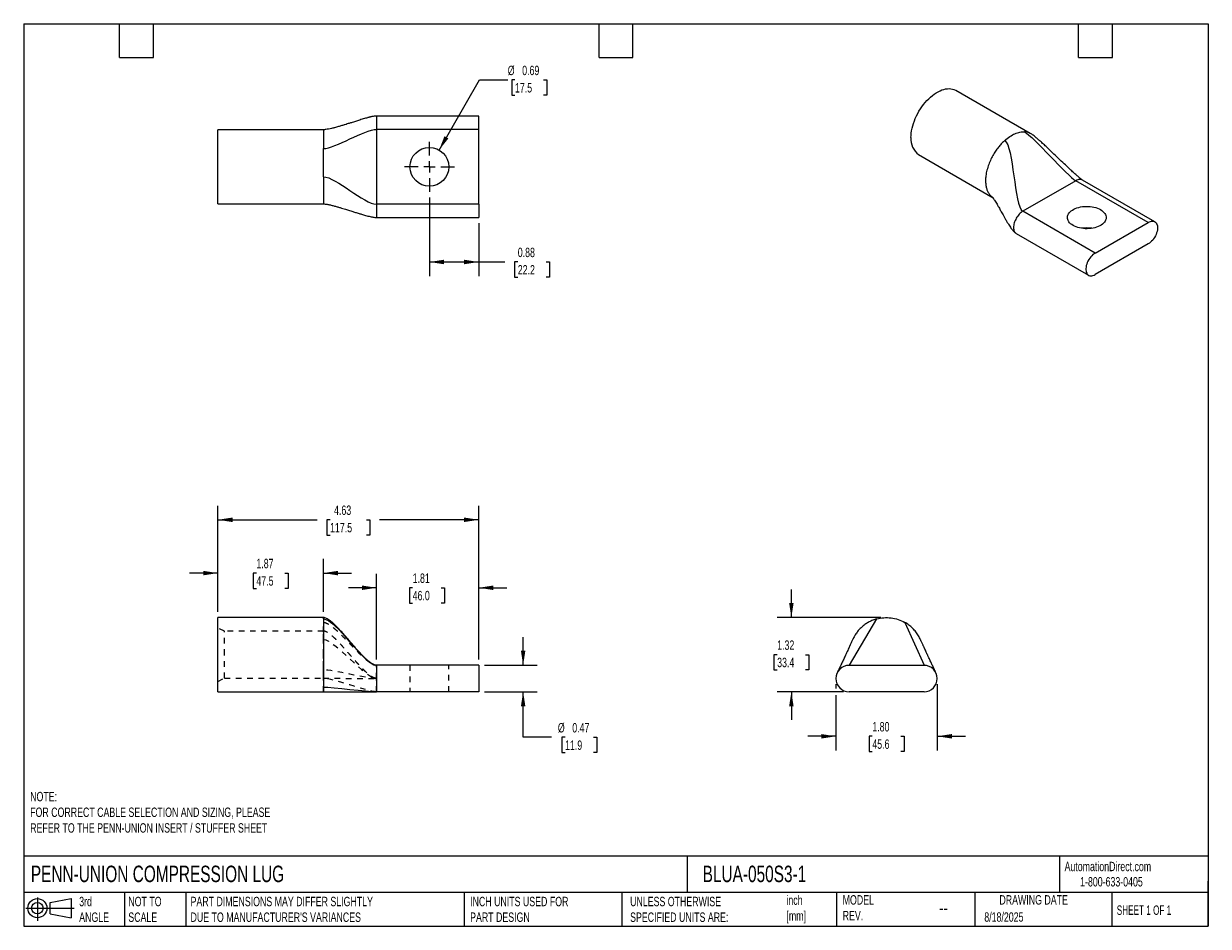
# Model space of a CAD drawing. Header units: inches. Extents: x 0.5 to 21.5, y 0.5 to 16.5.
import ezdxf

# ---------------------------------------------------------------- set-up
doc = ezdxf.new("R2010")
doc.units = ezdxf.units.IN
doc.header["$LTSCALE"] = 2
doc.header["$MEASUREMENT"] = 0
for name, pattern in [('SLD-Center', [0.75, 0.6, -0.05, 0.05, -0.05]), ('SLD-Dashed', [0.075, 0.05, -0.025]), ('SLD-Solid', [0])]:
    doc.linetypes.add(name, pattern=pattern)
for name, color, linetype in [('CENTER', 40, 'SLD-Center'), ('HIDDEN', 102, 'SLD-Dashed'), ('SLD-DEFPOINTS', 7, 'Continuous')]:
    doc.layers.add(name, color=color, linetype=linetype)
doc.layers.add('DIMENSIONS', color=140, linetype='SLD-Solid', lineweight=25)
doc.layers.add('TEXT', color=140, linetype='SLD-Solid', lineweight=25)
doc.styles.add('SLDTEXTSTYLE0', font='TXT', dxfattribs={"width": 0.7})
doc.styles.add('SLDTEXTSTYLE1', font='TXT', dxfattribs={"width": 0.65})
doc.dimstyles.new('SLDDIMSTYLE0', dxfattribs={"dimtxt": 0.169922, "dimasz": 0.26, "dimexe": 0, "dimexo": 0.0625, "dimgap": 0.04248, "dimtad": 0, "dimtih": 1, "dimtoh": 1, "dimrnd": 1e-09, "dimzin": 12, "dimdsep": 46, "dimtxsty": 'SLDTEXTSTYLE0', "dimsah": 1, "dimcen": 0.09, "dimadec": 0, "dimazin": 3, "dimtfac": 1, "dimtmove": 0, "dimatfit": 0, "dimfxl": 0, "dimfrac": 2, "dimtolj": 1, "dimtzin": 12, "dimarcsym": 0})
doc.dimstyles.new('SLDDIMSTYLE1', dxfattribs={"dimtxt": 0.169922, "dimasz": 0.26, "dimexe": 0, "dimexo": 0.0625, "dimgap": 0.04248, "dimtad": 0, "dimtih": 1, "dimtoh": 1, "dimrnd": 1e-09, "dimdsep": 46, "dimtxsty": 'SLDTEXTSTYLE0', "dimsah": 1, "dimcen": 0.09, "dimadec": 0, "dimazin": 2, "dimtfac": 1, "dimtmove": 0, "dimatfit": 0, "dimfxl": 0, "dimfrac": 2, "dimtolj": 1, "dimtzin": 12, "dimarcsym": 0})
doc.dimstyles.new('SLDDIMSTYLE2', dxfattribs={"dimtxt": 0.169922, "dimasz": 0.26, "dimexe": 0, "dimexo": 0.0625, "dimgap": 0.04248, "dimtad": 0, "dimtih": 1, "dimtoh": 1, "dimrnd": 1e-09, "dimzin": 12, "dimdsep": 46, "dimtxsty": 'SLDTEXTSTYLE0', "dimsah": 1, "dimcen": 0.09, "dimadec": 0, "dimazin": 3, "dimtfac": 1, "dimtofl": 0, "dimtmove": 0, "dimatfit": 3, "dimfxl": 0, "dimfrac": 2, "dimtolj": 1, "dimtzin": 12, "dimarcsym": 0})
doc.dimstyles.new('SLDDIMSTYLE3', dxfattribs={"dimtxt": 0.169922, "dimasz": 0.26, "dimexe": 0, "dimexo": 0.0625, "dimgap": 0.04248, "dimtad": 0, "dimtih": 1, "dimtoh": 1, "dimrnd": 1e-09, "dimzin": 4, "dimdsep": 46, "dimtxsty": 'SLDTEXTSTYLE0', "dimsah": 1, "dimcen": 0.09, "dimadec": 0, "dimazin": 1, "dimtfac": 1, "dimtmove": 0, "dimatfit": 0, "dimfxl": 0, "dimfrac": 2, "dimtolj": 1, "dimtzin": 12, "dimarcsym": 0})
doc.dimstyles.new('SLDDIMSTYLE4', dxfattribs={"dimtxt": 0.169922, "dimasz": 0.26, "dimexe": 0, "dimexo": 0.0625, "dimgap": 0.04248, "dimtad": 0, "dimtih": 1, "dimtoh": 1, "dimrnd": 1e-09, "dimdsep": 46, "dimtxsty": 'SLDTEXTSTYLE0', "dimsah": 1, "dimcen": 0.09, "dimadec": 0, "dimazin": 2, "dimtfac": 1, "dimtofl": 0, "dimtmove": 0, "dimatfit": 3, "dimfxl": 0, "dimfrac": 2, "dimtolj": 1, "dimtzin": 12, "dimarcsym": 0})
doc.dimstyles.new('SLDDIMSTYLE5', dxfattribs={"dimtxt": 0.169922, "dimasz": 0.26, "dimexe": 0, "dimexo": 0.0625, "dimgap": 0.04248, "dimtad": 0, "dimtih": 1, "dimtoh": 1, "dimrnd": 1e-09, "dimdsep": 46, "dimtxsty": 'SLDTEXTSTYLE0', "dimsah": 1, "dimcen": 0, "dimadec": 0, "dimazin": 2, "dimtfac": 1, "dimtofl": 0, "dimtmove": 0, "dimatfit": 3, "dimfxl": 0, "dimfrac": 2, "dimtolj": 1, "dimtzin": 12, "dimarcsym": 0})

# ---------------------------------------------------------------- blocks, each defined once
blk = doc.blocks.new('Block11')
at = {"color": 7, "linetype": 'SLD-Solid', "lineweight": 18}
for p, q in [((0, 0.227), (0.856, 0.227)), ((0.204, 0.418), (0.204, 0)), ((0.431, 0.328), (0.801, 0.396)), ((0.431, 0.126), (0.431, 0.328)), ((0.801, 0.396), (0.801, 0.058)), ((0.431, 0.126), (0.801, 0.058))]:
    blk.add_line(p, q, dxfattribs=at)
for radius in [0.169, 0.101]:
    blk.add_circle((0.204, 0.227), radius, dxfattribs=at)
blk = doc.blocks.new('Block12')
at = {"layer": 'SLD-DEFPOINTS'}
blk.add_blockref('Block11', (0, 0), dxfattribs=at)
blk = doc.blocks.new('_D')
at = {"layer": 'DIMENSIONS'}
for p, q in [((3.942, 6.073), (3.942, 7.011)), ((5.812, 6.073), (5.812, 7.011)), ((3.942, 6.761), (3.442, 6.761)), ((4.625, 6.761), (4.568, 6.761)), ((4.568, 6.761), (4.568, 6.491)), ((5.13, 6.761), (5.187, 6.761)), ((5.187, 6.761), (5.187, 6.491)), ((5.812, 6.761), (6.312, 6.761)), ((4.568, 6.491), (4.625, 6.491)), ((5.187, 6.491), (5.13, 6.491))]:
    blk.add_line(p, q, dxfattribs=at)
for points in [[(3.942, 6.761), (3.682, 6.801), (3.682, 6.721)], [(5.812, 6.761), (6.072, 6.721), (6.072, 6.801)]]:
    blk.add_solid(points, dxfattribs=at)
at = {"layer": 'DIMENSIONS', "char_height": 0.1667, "attachment_point": 1, "style": 'SLDTEXTSTYLE0'}
for s, insert in [('1.87', (4.625, 7.014)), ('47.5', (4.625, 6.706))]:
    blk.add_mtext(s, dxfattribs=dict(at, insert=insert))
blk = doc.blocks.new('_D_1')
at = {"layer": 'DIMENSIONS'}
for p, q in [((6.755, 5.227), (6.755, 6.751)), ((8.567, 5.227), (8.567, 6.751)), ((6.755, 6.501), (6.255, 6.501)), ((7.395, 6.501), (7.338, 6.501)), ((7.338, 6.501), (7.338, 6.231)), ((7.9, 6.501), (7.957, 6.501)), ((7.957, 6.501), (7.957, 6.231)), ((8.567, 6.501), (9.067, 6.501)), ((7.338, 6.231), (7.395, 6.231)), ((7.957, 6.231), (7.9, 6.231))]:
    blk.add_line(p, q, dxfattribs=at)
for points in [[(6.755, 6.501), (6.495, 6.541), (6.495, 6.461)], [(8.567, 6.501), (8.827, 6.461), (8.827, 6.541)]]:
    blk.add_solid(points, dxfattribs=at)
at = {"layer": 'DIMENSIONS', "char_height": 0.1667, "attachment_point": 1, "style": 'SLDTEXTSTYLE0'}
for s, insert in [('1.81', (7.395, 6.754)), ('46.0', (7.395, 6.446))]:
    blk.add_mtext(s, dxfattribs=dict(at, insert=insert))
blk = doc.blocks.new('_D_2')
at = {"layer": 'DIMENSIONS'}
for p, q in [((9.354, 5.127), (9.354, 5.627)), ((8.667, 5.127), (9.604, 5.127)), ((8.667, 4.658), (9.604, 4.658)), ((9.354, 3.85), (9.354, 4.658)), ((9.854, 3.85), (9.354, 3.85)), ((10.097, 3.85), (10.04, 3.85)), ((10.04, 3.85), (10.04, 3.58)), ((10.602, 3.85), (10.659, 3.85)), ((10.659, 3.85), (10.659, 3.58)), ((10.04, 3.58), (10.097, 3.58)), ((10.659, 3.58), (10.602, 3.58))]:
    blk.add_line(p, q, dxfattribs=at)
for points in [[(9.354, 5.127), (9.394, 5.387), (9.314, 5.387)], [(9.354, 4.658), (9.314, 4.398), (9.394, 4.398)]]:
    blk.add_solid(points, dxfattribs=at)
at = {"layer": 'DIMENSIONS', "char_height": 0.1667, "attachment_point": 1, "style": 'SLDTEXTSTYLE0'}
for s, insert in [('%%c', (9.969, 4.103)), ('0.47', (10.225, 4.103)), ('11.9', (10.097, 3.794))]:
    blk.add_mtext(s, dxfattribs=dict(at, insert=insert))
blk = doc.blocks.new('_D_3')
at = {"layer": 'DIMENSIONS'}
for p, q in [((3.942, 6.073), (3.942, 7.956)), ((8.567, 5.227), (8.567, 7.956)), ((3.942, 7.706), (5.701, 7.706)), ((5.931, 7.706), (5.874, 7.706)), ((5.874, 7.706), (5.874, 7.436)), ((6.578, 7.706), (6.635, 7.706)), ((6.635, 7.706), (6.635, 7.436)), ((8.567, 7.706), (6.808, 7.706)), ((5.874, 7.436), (5.931, 7.436)), ((6.635, 7.436), (6.578, 7.436))]:
    blk.add_line(p, q, dxfattribs=at)
for points in [[(3.942, 7.706), (4.202, 7.666), (4.202, 7.746)], [(8.567, 7.706), (8.307, 7.746), (8.307, 7.666)]]:
    blk.add_solid(points, dxfattribs=at)
at = {"layer": 'DIMENSIONS', "char_height": 0.1667, "attachment_point": 1, "style": 'SLDTEXTSTYLE0'}
for s, insert in [('4.63', (6.002, 7.959)), ('117.5', (5.931, 7.651))]:
    blk.add_mtext(s, dxfattribs=dict(at, insert=insert))
blk = doc.blocks.new('_D_4')
at = {"layer": 'DIMENSIONS'}
for p, q in [((14.109, 5.973), (14.109, 6.473)), ((15.696, 5.973), (13.859, 5.973)), ((13.857, 5.315), (13.8, 5.315)), ((13.8, 5.315), (13.8, 5.045)), ((14.362, 5.315), (14.419, 5.315)), ((14.419, 5.315), (14.419, 5.045)), ((13.8, 5.045), (13.857, 5.045)), ((14.419, 5.045), (14.362, 5.045)), ((15.032, 4.658), (13.859, 4.658)), ((14.109, 4.658), (14.109, 4.158))]:
    blk.add_line(p, q, dxfattribs=at)
for points in [[(14.109, 5.973), (14.149, 6.233), (14.069, 6.233)], [(14.109, 4.658), (14.069, 4.398), (14.149, 4.398)]]:
    blk.add_solid(points, dxfattribs=at)
at = {"layer": 'DIMENSIONS', "char_height": 0.1667, "attachment_point": 1, "style": 'SLDTEXTSTYLE0'}
for s, insert in [('1.32', (13.857, 5.568)), ('33.4', (13.857, 5.26))]:
    blk.add_mtext(s, dxfattribs=dict(at, insert=insert))
blk = doc.blocks.new('_D_5')
at = {"layer": 'DIMENSIONS'}
for p, q in [((14.898, 4.792), (14.898, 4.718)), ((16.695, 4.792), (16.695, 3.618)), ((14.898, 4.598), (14.898, 3.618)), ((14.898, 3.868), (14.398, 3.868)), ((15.544, 3.868), (15.487, 3.868)), ((15.487, 3.868), (15.487, 3.598)), ((16.049, 3.868), (16.106, 3.868)), ((16.106, 3.868), (16.106, 3.598)), ((16.695, 3.868), (17.195, 3.868)), ((15.487, 3.598), (15.544, 3.598)), ((16.106, 3.598), (16.049, 3.598))]:
    blk.add_line(p, q, dxfattribs=at)
for points in [[(14.898, 3.868), (14.638, 3.908), (14.638, 3.828)], [(16.695, 3.868), (16.955, 3.828), (16.955, 3.908)]]:
    blk.add_solid(points, dxfattribs=at)
at = {"layer": 'DIMENSIONS', "char_height": 0.1667, "attachment_point": 1, "style": 'SLDTEXTSTYLE0'}
for s, insert in [('1.80', (15.544, 4.121)), ('45.6', (15.544, 3.813))]:
    blk.add_mtext(s, dxfattribs=dict(at, insert=insert))
blk = doc.blocks.new('_D_6')
at = {"layer": 'DIMENSIONS'}
for p, q in [((7.692, 13.419), (7.692, 12.026)), ((8.567, 12.965), (8.567, 12.026)), ((7.692, 12.276), (8.567, 12.276)), ((8.567, 12.276), (9.029, 12.276)), ((9.259, 12.276), (9.202, 12.276)), ((9.202, 12.276), (9.202, 12.006)), ((9.764, 12.276), (9.821, 12.276)), ((9.821, 12.276), (9.821, 12.006)), ((9.202, 12.006), (9.259, 12.006)), ((9.821, 12.006), (9.764, 12.006))]:
    blk.add_line(p, q, dxfattribs=at)
for points in [[(7.692, 12.276), (7.952, 12.236), (7.952, 12.316)], [(8.567, 12.276), (8.307, 12.316), (8.307, 12.236)]]:
    blk.add_solid(points, dxfattribs=at)
at = {"layer": 'DIMENSIONS', "char_height": 0.1667, "attachment_point": 1, "style": 'SLDTEXTSTYLE0'}
for s, insert in [('0.88', (9.259, 12.529)), ('22.2', (9.259, 12.221))]:
    blk.add_mtext(s, dxfattribs=dict(at, insert=insert))
blk = doc.blocks.new('_D_7')
at = {"layer": 'DIMENSIONS'}
for p, q in [((7.864, 14.261), (8.581, 15.502)), ((8.581, 15.502), (9.081, 15.502)), ((9.209, 15.502), (9.152, 15.502)), ((9.152, 15.502), (9.152, 15.232)), ((9.714, 15.502), (9.771, 15.502)), ((9.771, 15.502), (9.771, 15.232)), ((9.152, 15.232), (9.209, 15.232)), ((9.771, 15.232), (9.714, 15.232))]:
    blk.add_line(p, q, dxfattribs=at)
blk.add_solid([(7.864, 14.261), (8.029, 14.466), (7.959, 14.506)], dxfattribs=at)
at = {"layer": 'DIMENSIONS', "char_height": 0.1667, "attachment_point": 1, "style": 'SLDTEXTSTYLE0'}
for s, insert in [('%%c', (9.081, 15.755)), ('0.69', (9.337, 15.755)), ('17.5', (9.209, 15.447))]:
    blk.add_mtext(s, dxfattribs=dict(at, insert=insert))
blk = doc.blocks.new('SW_CENTERMARKSYMBOL_0')
at = {"layer": 'CENTER', "color": 0}
for p, q in [((0, 0.2), (0, 0.44375)), ((-0.2, 0), (-0.44375, 0)), ((0, 0), (-0.1, 0)), ((0, 0), (0, 0.1)), ((0, 0), (0, -0.1)), ((0, 0), (0.1, 0)), ((0.2, 0), (0.44375, 0)), ((0, -0.2), (0, -0.44375))]:
    blk.add_line(p, q, dxfattribs=at)

msp = doc.modelspace()

# ---------------------------------------------------------------- linework, layer by layer
for p, q in [((18.345, 14.555), (17.023, 15.318)), ((8.567, 14.862), (6.755, 14.862)), ((8.567, 14.627), (8.567, 14.862)), ((5.812, 14.621), (3.942, 14.621)), ((3.942, 13.306), (3.942, 14.621)), ((6.755, 14.627), (6.755, 13.299)), ((8.567, 14.627), (6.755, 14.627)), ((8.567, 13.299), (8.567, 14.627)), ((16.365, 14.179), (17.688, 13.416)), ((19.152, 13.717), (18.213, 13.175)), ((20.434, 12.977), (19.152, 13.717)), ((20.551, 12.989), (19.269, 13.729)), ((3.942, 13.306), (5.812, 13.306)), ((8.567, 13.299), (6.755, 13.299)), ((8.567, 13.299), (8.567, 13.065)), ((6.755, 13.065), (8.567, 13.065)), ((19.495, 12.435), (18.213, 13.175)), ((19.495, 12.435), (20.434, 12.977)), ((18.096, 12.781), (19.378, 12.041)), ((20.434, 12.595), (19.495, 12.053)), ((5.812, 5.973), (3.942, 5.973)), ((3.942, 5.315), (3.942, 5.973)), ((5.812, 5.972), (5.812, 5.972)), ((3.942, 4.658), (3.942, 5.315)), ((8.567, 5.127), (6.755, 5.127)), ((8.567, 5.127), (8.567, 4.658)), ((15.132, 5.127), (16.46, 5.127)), ((14.926, 5.003), (14.926, 5.003)), ((16.666, 5.005), (16.666, 5.005)), ((3.942, 4.658), (5.812, 4.658)), ((8.567, 4.658), (6.755, 4.658)), ((16.46, 4.658), (15.132, 4.658))]:
    msp.add_line(p, q)
at = {"flags": 128}
for points in [[(16.229, 14.48), (16.23, 14.52), (16.234, 14.561), (16.24, 14.603), (16.249, 14.646), (16.26, 14.69), (16.273, 14.733), (16.289, 14.777), (16.306, 14.821), (16.326, 14.864), (16.348, 14.907), (16.371, 14.949), (16.397, 14.989), (16.423, 15.029), (16.452, 15.067), (16.481, 15.103), (16.512, 15.138), (16.544, 15.17), (16.576, 15.2), (16.61, 15.228), (16.643, 15.253), (16.677, 15.275), (16.711, 15.295), (16.745, 15.311), (16.778, 15.325), (16.812, 15.336), (16.844, 15.343), (16.876, 15.348), (16.907, 15.349), (16.936, 15.347), (16.965, 15.341), (16.991, 15.333), (17.017, 15.321), (17.023, 15.318)], [(19.103, 12.923), (19.079, 12.938), (19.059, 12.954), (19.041, 12.972), (19.026, 12.99), (19.015, 13.009), (19.007, 13.029), (19.003, 13.049), (19.002, 13.069), (19.005, 13.089), (19.011, 13.108), (19.02, 13.128), (19.033, 13.146), (19.049, 13.164), (19.069, 13.181), (19.091, 13.197), (19.115, 13.211), (19.142, 13.224), (19.171, 13.235), (19.202, 13.244), (19.234, 13.251), (19.268, 13.257), (19.302, 13.26), (19.337, 13.262), (19.372, 13.261), (19.406, 13.259), (19.44, 13.254), (19.473, 13.248), (19.505, 13.239), (19.535, 13.229), (19.563, 13.217), (19.589, 13.204), (19.612, 13.189), (19.633, 13.173), (19.65, 13.155), (19.665, 13.137), (19.676, 13.118), (19.684, 13.099), (19.688, 13.079), (19.689, 13.059), (19.687, 13.039), (19.68, 13.019), (19.671, 12.999), (19.658, 12.981), (19.642, 12.963), (19.623, 12.946), (19.601, 12.931), (19.576, 12.916), (19.549, 12.904), (19.52, 12.893), (19.489, 12.883), (19.457, 12.876), (19.423, 12.87), (19.389, 12.867), (19.354, 12.865), (19.32, 12.866), (19.285, 12.868), (19.251, 12.873), (19.218, 12.879), (19.186, 12.888), (19.156, 12.898), (19.128, 12.91), (19.103, 12.923)], [(20.434, 12.977), (20.455, 12.988), (20.475, 12.995), (20.495, 12.999), (20.514, 13), (20.531, 12.997), (20.547, 12.991), (20.562, 12.982), (20.574, 12.969), (20.584, 12.954), (20.592, 12.936), (20.597, 12.916), (20.599, 12.894), (20.599, 12.87), (20.597, 12.844), (20.592, 12.818), (20.584, 12.791), (20.574, 12.764), (20.562, 12.738), (20.547, 12.712), (20.531, 12.688), (20.514, 12.664), (20.495, 12.643), (20.475, 12.625), (20.455, 12.608), (20.434, 12.595)], [(19.495, 12.435), (19.474, 12.422), (19.454, 12.406), (19.434, 12.387), (19.415, 12.366), (19.397, 12.343), (19.381, 12.318), (19.367, 12.292), (19.355, 12.266), (19.345, 12.239), (19.337, 12.212), (19.332, 12.186), (19.329, 12.16), (19.329, 12.136), (19.332, 12.114), (19.337, 12.094), (19.345, 12.076), (19.355, 12.061), (19.367, 12.048), (19.381, 12.039), (19.397, 12.033), (19.415, 12.03), (19.434, 12.031), (19.454, 12.035), (19.474, 12.042), (19.495, 12.053)]]:
    msp.add_lwpolyline(points, dxfattribs=at)
msp.add_circle((7.692, 13.963), 0.344)
for centre, radius, start, end in [((16.563, 14.45), 0.335, 174.8371, 233.8507), ((19.346, 12.294), 0.586, 81.0697, 98.9303), ((15.132, 4.892), 0.234, 90, 270), ((16.46, 4.892), 0.234, 270, 90)]:
    msp.add_arc(centre, radius, start, end)
for points, knots in [([(6.755, 14.862), (6.747, 14.861), (6.733, 14.861), (6.706, 14.858), (6.677, 14.853), (6.651, 14.847), (6.634, 14.843), (6.62, 14.84), (6.607, 14.836), (6.587, 14.831), (6.558, 14.823), (6.519, 14.811), (6.478, 14.799), (6.438, 14.786), (6.399, 14.774), (6.362, 14.762), (6.327, 14.751), (6.296, 14.741), (6.267, 14.732), (6.233, 14.722), (6.19, 14.708), (6.138, 14.692), (6.077, 14.675), (6.017, 14.658), (5.959, 14.643), (5.908, 14.632), (5.866, 14.625), (5.834, 14.621), (5.819, 14.621), (5.812, 14.621)], [0, 0, 0, 0, 0.020102, 0.040387, 0.078328, 0.10471, 0.121378, 0.133367, 0.146979, 0.162312, 0.197824, 0.241037, 0.286466, 0.332629, 0.375148, 0.413406, 0.456112, 0.490536, 0.516921, 0.554802, 0.603743, 0.66276, 0.730016, 0.802479, 0.857586, 0.910622, 0.958789, 0.980318, 1, 1, 1, 1]), ([(6.755, 14.862), (6.755, 14.862), (6.755, 14.856), (6.755, 14.832), (6.755, 14.815), (6.755, 14.771), (6.755, 14.745), (6.755, 14.689), (6.755, 14.658), (6.755, 14.627)], [0, 0, 0, 0, 0.25, 0.25, 0.5, 0.5, 0.75, 0.75, 1, 1, 1, 1]), ([(5.812, 14.621), (5.812, 14.621), (5.812, 14.609), (5.812, 14.564), (5.812, 14.513), (5.812, 14.47), (5.812, 14.425), (5.812, 14.379), (5.812, 14.332), (5.812, 14.301), (5.812, 14.286)], [0.3911951, 0.3911951, 0.3911951, 0.3911951, 0.5, 0.625, 0.6875, 0.75, 0.8125, 0.875, 0.9375, 1, 1, 1, 1]), ([(17.891, 14.43), (17.921, 14.456), (17.951, 14.48), (18.011, 14.52), (18.042, 14.537), (18.102, 14.564), (18.132, 14.573), (18.19, 14.585), (18.218, 14.587), (18.244, 14.585)], [0, 0, 0, 0, 0.25, 0.25, 0.5, 0.5, 0.75, 0.75, 1, 1, 1, 1]), ([(18.345, 14.554), (18.344, 14.555), (18.33, 14.565), (18.297, 14.577), (18.262, 14.582), (18.244, 14.585)], [0, 0, 0, 0, 0.028693, 0.514347, 1, 1, 1, 1]), ([(19.27, 13.729), (19.265, 13.732), (19.256, 13.737), (19.24, 13.75), (19.224, 13.762), (19.206, 13.777), (19.185, 13.794), (19.161, 13.816), (19.135, 13.838), (19.108, 13.863), (19.078, 13.89), (19.047, 13.92), (18.993, 13.97), (18.917, 14.042), (18.828, 14.128), (18.747, 14.205), (18.677, 14.272), (18.611, 14.334), (18.559, 14.382), (18.522, 14.416), (18.497, 14.438), (18.473, 14.458), (18.45, 14.478), (18.424, 14.5), (18.39, 14.526), (18.361, 14.544), (18.345, 14.555)], [0, 0, 0, 0, 0.019625, 0.038073, 0.055208, 0.070457, 0.095954, 0.120312, 0.147182, 0.176564, 0.208416, 0.242658, 0.278715, 0.383914, 0.494201, 0.574779, 0.652774, 0.725931, 0.792793, 0.820429, 0.846644, 0.871566, 0.895112, 0.918101, 0.953802, 1, 1, 1, 1]), ([(5.812, 13.786), (5.812, 13.828), (5.812, 13.87), (5.812, 13.956), (5.812, 13.999), (5.812, 14.085), (5.812, 14.127), (5.812, 14.209), (5.812, 14.248), (5.812, 14.286)], [0, 0, 0, 0, 0.25, 0.25, 0.5, 0.5, 0.75, 0.75, 1, 1, 1, 1]), ([(17.891, 14.43), (17.875, 14.415), (17.842, 14.384), (17.791, 14.327), (17.741, 14.261), (17.692, 14.184), (17.646, 14.099), (17.606, 14.005), (17.574, 13.905), (17.555, 13.807), (17.551, 13.745), (17.551, 13.717)], [0, 0, 0, 0, 0.0625, 0.125, 0.1875, 0.25, 0.3125, 0.375, 0.4375, 0.5, 0.5571411, 0.5571411, 0.5571411, 0.5571411]), ([(5.812, 13.786), (5.812, 13.763), (5.812, 13.717), (5.812, 13.645), (5.812, 13.574), (5.812, 13.504), (5.812, 13.439), (5.812, 13.382), (5.812, 13.338), (5.812, 13.312), (5.812, 13.306), (5.812, 13.306)], [0, 0, 0, 0, 0.0625, 0.125, 0.1875, 0.25, 0.3125, 0.375, 0.4375, 0.5, 0.5571411, 0.5571411, 0.5571411, 0.5571411]), ([(17.551, 13.717), (17.552, 13.694), (17.554, 13.647), (17.566, 13.585), (17.586, 13.529), (17.614, 13.481), (17.647, 13.443), (17.674, 13.425), (17.687, 13.417)], [0, 0, 0, 0, 0.169101, 0.338202, 0.507303, 0.676404, 0.845504, 1, 1, 1, 1]), ([(19.269, 13.729), (19.261, 13.733), (19.245, 13.74), (19.216, 13.741), (19.185, 13.734), (19.163, 13.723), (19.152, 13.717)], [0, 0, 0, 0, 0.249923, 0.499948, 0.749974, 1, 1, 1, 1]), ([(5.812, 13.306), (5.822, 13.305), (5.845, 13.304), (5.887, 13.298), (5.938, 13.287), (5.997, 13.272), (6.054, 13.256), (6.109, 13.241), (6.158, 13.226), (6.201, 13.212), (6.24, 13.2), (6.278, 13.188), (6.325, 13.174), (6.38, 13.156), (6.444, 13.136), (6.498, 13.12), (6.543, 13.107), (6.583, 13.096), (6.621, 13.086), (6.658, 13.078), (6.691, 13.071), (6.723, 13.066), (6.745, 13.065), (6.755, 13.065)], [0, 0, 0, 0, 0.029017, 0.062648, 0.12205, 0.185464, 0.248792, 0.308916, 0.36363, 0.410679, 0.452316, 0.493919, 0.535597, 0.607261, 0.677212, 0.7449, 0.783306, 0.82623, 0.871919, 0.906607, 0.940327, 0.971793, 1, 1, 1, 1]), ([(6.755, 13.299), (6.755, 13.268), (6.755, 13.238), (6.755, 13.181), (6.755, 13.155), (6.755, 13.112), (6.755, 13.094), (6.755, 13.071), (6.755, 13.065), (6.755, 13.065)], [0, 0, 0, 0, 0.25, 0.25, 0.5, 0.5, 0.75, 0.75, 1, 1, 1, 1]), ([(17.673, 13.425), (17.673, 13.424), (17.674, 13.424), (17.679, 13.417), (17.689, 13.404), (17.699, 13.389), (17.714, 13.367), (17.732, 13.338), (17.754, 13.301), (17.776, 13.264), (17.795, 13.229), (17.813, 13.197), (17.831, 13.165), (17.851, 13.129), (17.874, 13.088), (17.901, 13.04), (17.928, 12.992), (17.955, 12.947), (17.979, 12.91), (17.999, 12.88), (18.018, 12.855), (18.037, 12.831), (18.057, 12.81), (18.078, 12.792), (18.09, 12.785), (18.096, 12.781)], [0, 0, 0, 0, 0.0270334, 0.0595789, 0.0956892, 0.1304491, 0.1617739, 0.2164308, 0.2770132, 0.3336638, 0.3825384, 0.4262236, 0.4695164, 0.5160554, 0.5724734, 0.6379539, 0.7101582, 0.7667331, 0.816815, 0.8604103, 0.8889834, 0.9188751, 0.9571402, 0.9782123, 1, 1, 1, 1]), ([(18.213, 13.175), (18.191, 13.163), (18.17, 13.145), (18.13, 13.103), (18.111, 13.078), (18.081, 13.025), (18.068, 12.997), (18.052, 12.941), (18.047, 12.913), (18.047, 12.888)], [0, 0, 0, 0, 0.25, 0.25, 0.5, 0.5, 0.75, 0.75, 1, 1, 1, 1]), ([(18.047, 12.888), (18.048, 12.876), (18.049, 12.852), (18.059, 12.821), (18.075, 12.797), (18.088, 12.784), (18.096, 12.781), (18.096, 12.781)], [0, 0, 0, 0, 0.249974, 0.499948, 0.749923, 0.999897, 1, 1, 1, 1]), ([(6.755, 5.127), (6.746, 5.127), (6.731, 5.128), (6.706, 5.138), (6.686, 5.148), (6.671, 5.157), (6.658, 5.165), (6.645, 5.174), (6.63, 5.186), (6.615, 5.197), (6.592, 5.217), (6.563, 5.243), (6.53, 5.275), (6.502, 5.304), (6.475, 5.332), (6.451, 5.358), (6.431, 5.38), (6.411, 5.403), (6.39, 5.426), (6.368, 5.452), (6.337, 5.487), (6.298, 5.533), (6.249, 5.59), (6.195, 5.653), (6.137, 5.718), (6.081, 5.78), (6.028, 5.834), (5.981, 5.879), (5.938, 5.914), (5.901, 5.94), (5.87, 5.958), (5.841, 5.97), (5.821, 5.972), (5.812, 5.973)], [0, 0, 0, 0, 0.028736, 0.052523, 0.072219, 0.081054, 0.089556, 0.105677, 0.121825, 0.137578, 0.152844, 0.196734, 0.23128, 0.264411, 0.296109, 0.32573, 0.353531, 0.375149, 0.398298, 0.423412, 0.450811, 0.499866, 0.555534, 0.617353, 0.684118, 0.751757, 0.805242, 0.854994, 0.900005, 0.930112, 0.956779, 0.97995, 1, 1, 1, 1]), ([(5.812, 5.949), (5.812, 5.954), (5.812, 5.964), (5.812, 5.971), (5.812, 5.972), (5.812, 5.972)], [0, 0, 0, 0, 0.379933, 0.759867, 1, 1, 1, 1]), ([(5.812, 5.949), (5.812, 5.942), (5.812, 5.926), (5.812, 5.893), (5.812, 5.847), (5.812, 5.789), (5.812, 5.716), (5.812, 5.63), (5.812, 5.53), (5.812, 5.423), (5.812, 5.35), (5.812, 5.315)], [0, 0, 0, 0, 0.0625, 0.125, 0.1875, 0.25, 0.3125, 0.375, 0.4375, 0.5, 0.5571411, 0.5571411, 0.5571411, 0.5571411]), ([(15.619, 5.949), (15.597, 5.941), (15.552, 5.927), (15.487, 5.897), (15.426, 5.86), (15.369, 5.817), (15.318, 5.768), (15.272, 5.714), (15.234, 5.659), (15.215, 5.62), (15.206, 5.603)], [0, 0, 0, 0, 0.128146, 0.256292, 0.384439, 0.512585, 0.640731, 0.768877, 0.897023, 1, 1, 1, 1]), ([(15.619, 5.949), (15.661, 5.96), (15.703, 5.968), (15.789, 5.974), (15.833, 5.973), (15.918, 5.963), (15.96, 5.953), (16.042, 5.927), (16.082, 5.909), (16.119, 5.888)], [0, 0, 0, 0, 0.25, 0.25, 0.5, 0.5, 0.75, 0.75, 1, 1, 1, 1]), ([(16.399, 5.577), (16.388, 5.6), (16.365, 5.651), (16.317, 5.72), (16.259, 5.785), (16.193, 5.843), (16.144, 5.873), (16.119, 5.888)], [0, 0, 0, 0, 0.184448, 0.388336, 0.592224, 0.796112, 1, 1, 1, 1]), ([(15.205, 5.604), (15.205, 5.603), (15.204, 5.6), (15.198, 5.588), (15.189, 5.568), (15.177, 5.541), (15.165, 5.516), (15.155, 5.494), (15.144, 5.471), (15.132, 5.445), (15.116, 5.41), (15.098, 5.371), (15.079, 5.329), (15.061, 5.29), (15.044, 5.254), (15.027, 5.219), (15.01, 5.182), (14.996, 5.151), (14.985, 5.128), (14.977, 5.112), (14.97, 5.096), (14.963, 5.081), (14.955, 5.066), (14.948, 5.049), (14.94, 5.033), (14.934, 5.02), (14.928, 5.009), (14.927, 5.005), (14.926, 5.003)], [0, 0, 0, 0, 0.021702, 0.045315, 0.092659, 0.139629, 0.18197, 0.216646, 0.241959, 0.288003, 0.338081, 0.401708, 0.46359, 0.52188, 0.571564, 0.622209, 0.679747, 0.735535, 0.761011, 0.785655, 0.809732, 0.834646, 0.8579, 0.886894, 0.920176, 0.946781, 0.973704, 1, 1, 1, 1]), ([(16.666, 5.005), (16.665, 5.006), (16.664, 5.009), (16.66, 5.018), (16.655, 5.029), (16.649, 5.041), (16.644, 5.052), (16.639, 5.062), (16.634, 5.074), (16.628, 5.087), (16.619, 5.106), (16.607, 5.13), (16.593, 5.16), (16.578, 5.192), (16.563, 5.224), (16.549, 5.255), (16.536, 5.282), (16.525, 5.307), (16.512, 5.334), (16.498, 5.363), (16.484, 5.395), (16.471, 5.423), (16.46, 5.447), (16.451, 5.465), (16.442, 5.485), (16.431, 5.508), (16.42, 5.533), (16.411, 5.553), (16.404, 5.567), (16.401, 5.574), (16.399, 5.578), (16.399, 5.578), (16.399, 5.577)], [0, 0, 0, 0, 0.025704, 0.050601, 0.073451, 0.100872, 0.119134, 0.135685, 0.154707, 0.176361, 0.200803, 0.245166, 0.293126, 0.338048, 0.392071, 0.438026, 0.47579, 0.510659, 0.553667, 0.59601, 0.644378, 0.697967, 0.726146, 0.755002, 0.785499, 0.824211, 0.870188, 0.920052, 0.945097, 0.969417, 0.992519, 1, 1, 1, 1]), ([(5.812, 5.315), (5.812, 5.312), (5.812, 5.271), (5.812, 5.192), (5.812, 5.086), (5.812, 4.99), (5.812, 4.908), (5.812, 4.84), (5.812, 4.784), (5.812, 4.755), (5.812, 4.742)], [0.5571411, 0.5571411, 0.5571411, 0.5571411, 0.5625, 0.625, 0.6875, 0.75, 0.8125, 0.875, 0.9375, 1, 1, 1, 1]), ([(6.755, 5.127), (6.755, 5.127), (6.755, 5.12), (6.755, 5.097), (6.755, 5.08), (6.755, 5.036), (6.755, 5.01), (6.755, 4.954), (6.755, 4.923), (6.755, 4.892)], [0, 0, 0, 0, 0.25, 0.25, 0.5, 0.5, 0.75, 0.75, 1, 1, 1, 1]), ([(6.755, 4.892), (6.755, 4.861), (6.755, 4.831), (6.755, 4.774), (6.755, 4.748), (6.755, 4.705), (6.755, 4.687), (6.755, 4.664), (6.755, 4.658), (6.755, 4.658)], [0, 0, 0, 0, 0.25, 0.25, 0.5, 0.5, 0.75, 0.75, 1, 1, 1, 1]), ([(5.812, 4.742), (5.812, 4.731), (5.812, 4.707), (5.812, 4.682), (5.812, 4.665), (5.812, 4.658), (5.812, 4.659), (5.812, 4.659)], [0, 0, 0, 0, 0.226888, 0.453776, 0.680664, 0.907552, 1, 1, 1, 1]), ([(5.812, 4.658), (5.825, 4.658), (5.854, 4.658), (5.902, 4.658), (5.959, 4.658), (6.022, 4.658), (6.099, 4.658), (6.19, 4.658), (6.296, 4.658), (6.388, 4.658), (6.462, 4.658), (6.516, 4.658), (6.561, 4.658), (6.597, 4.658), (6.625, 4.658), (6.648, 4.658), (6.672, 4.658), (6.694, 4.658), (6.714, 4.658), (6.73, 4.658), (6.743, 4.658), (6.751, 4.658), (6.755, 4.658)], [0, 0, 0, 0, 0.029795, 0.068165, 0.113835, 0.165525, 0.222308, 0.30305, 0.389084, 0.475235, 0.521741, 0.565394, 0.606071, 0.63517, 0.66399, 0.693635, 0.724731, 0.777637, 0.833399, 0.890246, 0.946331, 1, 1, 1, 1])]:
    msp.add_open_spline(points, degree=3, knots=knots)
for points in [[(5.812, 14.286), (6.022, 14.286), (6.545, 14.627), (6.755, 14.627)], [(18.244, 14.585), (18.393, 14.499), (19.004, 13.803), (19.152, 13.717)], [(17.891, 14.43), (18.049, 14.339), (18.055, 13.267), (18.213, 13.175)], [(5.812, 13.786), (6.036, 13.786), (6.531, 13.299), (6.755, 13.299)], [(5.812, 5.949), (6.036, 5.949), (6.531, 5.127), (6.755, 5.127)], [(15.619, 5.949), (15.619, 5.949), (15.132, 5.127), (15.132, 5.127)], [(16.119, 5.888), (16.119, 5.888), (16.46, 5.127), (16.46, 5.127)], [(5.812, 4.742), (5.98, 4.742), (6.587, 4.658), (6.755, 4.658)]]:
    msp.add_open_spline(points, degree=3)
at = {"layer": 'HIDDEN'}
for p, q in [((4.062, 5.732), (3.942, 5.788)), ((4.062, 5.315), (4.062, 5.732)), ((5.812, 5.732), (4.062, 5.732)), ((4.062, 4.898), (4.062, 5.315)), ((7.348, 5.127), (7.348, 4.658)), ((8.036, 4.658), (8.036, 5.127)), ((3.942, 4.842), (4.062, 4.898)), ((4.062, 4.898), (5.812, 4.898)), ((6.755, 4.895), (6.755, 4.89))]:
    msp.add_line(p, q, dxfattribs=at)
at = {"layer": 'HIDDEN', "flags": 128}
for points in [[(6.755, 4.895), (6.755, 4.895)], [(6.755, 4.89), (6.755, 4.89)]]:
    msp.add_lwpolyline(points, dxfattribs=at)
at = {"layer": 'HIDDEN'}
for points, knots in [([(5.812, 5.968), (5.812, 5.968), (5.812, 5.967), (5.812, 5.958), (5.812, 5.941), (5.812, 5.918), (5.812, 5.898), (5.812, 5.888)], [0, 0, 0, 0, 0.0239412, 0.2679559, 0.5119706, 0.7559853, 1, 1, 1, 1]), ([(5.812, 5.315), (5.812, 5.364), (5.812, 5.47), (5.812, 5.592), (5.812, 5.679), (5.812, 5.736), (5.812, 5.785), (5.812, 5.826), (5.812, 5.861), (5.812, 5.88), (5.812, 5.888)], [0.3911951, 0.3911951, 0.3911951, 0.3911951, 0.5, 0.625, 0.6875, 0.75, 0.8125, 0.875, 0.9375, 1, 1, 1, 1]), ([(5.812, 5.888), (5.819, 5.888), (5.834, 5.887), (5.861, 5.878), (5.894, 5.862), (5.933, 5.837), (5.975, 5.806), (6.026, 5.764), (6.083, 5.71), (6.149, 5.646), (6.215, 5.578), (6.283, 5.507), (6.351, 5.437), (6.418, 5.368), (6.483, 5.304), (6.54, 5.253), (6.587, 5.213), (6.625, 5.184), (6.658, 5.161), (6.687, 5.146), (6.709, 5.135), (6.723, 5.132), (6.729, 5.13)], [0, 0, 0, 0, 0.01654, 0.035194, 0.067773, 0.106071, 0.149802, 0.198425, 0.2697, 0.346718, 0.427607, 0.510442, 0.593277, 0.674165, 0.751183, 0.822458, 0.86591, 0.90555, 0.940977, 0.964622, 0.985718, 1, 1, 1, 1]), ([(6.755, 4.895), (6.745, 4.896), (6.724, 4.898), (6.692, 4.912), (6.658, 4.933), (6.622, 4.96), (6.586, 4.99), (6.553, 5.021), (6.525, 5.048), (6.5, 5.074), (6.476, 5.099), (6.45, 5.126), (6.422, 5.157), (6.391, 5.191), (6.357, 5.229), (6.32, 5.271), (6.28, 5.317), (6.236, 5.367), (6.188, 5.422), (6.137, 5.479), (6.084, 5.536), (6.031, 5.59), (5.98, 5.637), (5.934, 5.676), (5.892, 5.705), (5.858, 5.723), (5.831, 5.731), (5.818, 5.732), (5.812, 5.732)], [0, 0, 0, 0, 0.022685, 0.049425, 0.080677, 0.116364, 0.154909, 0.19068, 0.221649, 0.246647, 0.274692, 0.303046, 0.334998, 0.370888, 0.410877, 0.45489, 0.502727, 0.554034, 0.610556, 0.674651, 0.73246, 0.792437, 0.852216, 0.895141, 0.934838, 0.96995, 0.985573, 1, 1, 1, 1]), ([(5.812, 5.315), (5.812, 5.364), (5.812, 5.412), (5.812, 5.503), (5.812, 5.546), (5.812, 5.583)], [0, 0, 0, 0, 0.5, 0.5, 1, 1, 1, 1]), ([(5.812, 5.583), (5.812, 5.546), (5.812, 5.503), (5.812, 5.412), (5.812, 5.364), (5.812, 5.315)], [0, 0, 0, 0, 0.5, 0.5, 1, 1, 1, 1]), ([(5.812, 4.898), (5.812, 4.913), (5.812, 4.946), (5.812, 5.001), (5.812, 5.064), (5.812, 5.158), (5.812, 5.245), (5.812, 5.308), (5.812, 5.315)], [0, 0, 0, 0, 0.0625, 0.125, 0.1875, 0.25, 0.375, 0.3911951, 0.3911951, 0.3911951, 0.3911951]), ([(5.812, 5.047), (5.812, 5.084), (5.812, 5.127), (5.812, 5.218), (5.812, 5.267), (5.812, 5.315)], [0, 0, 0, 0, 0.5, 0.5, 1, 1, 1, 1]), ([(5.812, 5.315), (5.812, 5.267), (5.812, 5.218), (5.812, 5.127), (5.812, 5.084), (5.812, 5.047)], [0, 0, 0, 0, 0.5, 0.5, 1, 1, 1, 1]), ([(5.812, 5.047), (5.812, 5.001), (5.812, 4.963), (5.812, 4.912), (5.812, 4.898), (5.812, 4.898), (5.812, 4.912), (5.812, 4.963), (5.812, 5.001), (5.812, 5.047)], [0, 0, 0, 0, 0.25, 0.25, 0.5, 0.5, 0.75, 0.75, 1, 1, 1, 1]), ([(6.755, 4.896), (6.755, 4.91), (6.755, 4.94), (6.755, 4.982), (6.755, 5.023), (6.755, 5.059), (6.755, 5.088), (6.755, 5.11), (6.755, 5.124), (6.755, 5.126), (6.755, 5.127)], [0, 0, 0, 0, 0.114705, 0.241176, 0.367646, 0.494117, 0.620588, 0.747059, 0.873529, 1, 1, 1, 1]), ([(5.812, 4.898), (5.825, 4.898), (5.852, 4.898), (5.897, 4.898), (5.946, 4.897), (5.998, 4.897), (6.05, 4.896), (6.103, 4.896), (6.156, 4.895), (6.208, 4.895), (6.258, 4.894), (6.317, 4.894), (6.39, 4.893), (6.476, 4.892), (6.554, 4.891), (6.619, 4.89), (6.669, 4.89), (6.714, 4.89), (6.742, 4.89), (6.755, 4.89)], [0, 0, 0, 0, 0.040067, 0.08844, 0.141753, 0.197295, 0.25292, 0.306971, 0.366977, 0.421634, 0.471325, 0.526071, 0.609529, 0.702502, 0.800333, 0.857377, 0.911491, 0.960084, 1, 1, 1, 1]), ([(5.812, 4.659), (5.812, 4.659), (5.812, 4.658), (5.812, 4.668), (5.812, 4.686), (5.812, 4.713), (5.812, 4.748), (5.812, 4.791), (5.812, 4.84), (5.812, 4.879), (5.812, 4.898)], [0, 0, 0, 0, 0.078042, 0.209751, 0.341459, 0.473167, 0.604875, 0.736584, 0.868292, 1, 1, 1, 1]), ([(6.755, 4.658), (6.755, 4.659), (6.755, 4.66), (6.755, 4.674), (6.755, 4.696), (6.755, 4.725), (6.755, 4.761), (6.755, 4.802), (6.755, 4.845), (6.755, 4.874), (6.755, 4.888)], [0, 0, 0, 0, 0.126471, 0.252941, 0.379412, 0.505883, 0.632354, 0.758824, 0.885295, 1, 1, 1, 1])]:
    msp.add_open_spline(points, degree=3, knots=knots, dxfattribs=at)
for points in [[(5.812, 5.583), (5.812, 5.607), (5.812, 5.649), (5.812, 5.696), (5.812, 5.725), (5.812, 5.736), (5.812, 5.725), (5.812, 5.696), (5.812, 5.649), (5.812, 5.607), (5.812, 5.583)], [(5.812, 5.583), (6.015, 5.583), (6.552, 4.895), (6.755, 4.895)], [(6.755, 4.89), (6.585, 4.89), (5.981, 5.047), (5.812, 5.047)], [(6.755, 4.658), (6.59, 4.658), (5.976, 4.898), (5.812, 4.898)]]:
    msp.add_open_spline(points, degree=3, dxfattribs=at)
at = {"layer": 'TEXT'}
for p, q in [((0.5, 16.5), (21.5, 16.5)), ((0.5, 16.5), (0.5, 0.5)), ((2.2, 15.9), (2.2, 16.5)), ((2.8, 15.9), (2.8, 16.5)), ((10.7, 15.9), (10.7, 16.5)), ((11.3, 15.9), (11.3, 16.5)), ((19.2, 15.9), (19.2, 16.5)), ((19.8, 15.9), (19.8, 16.5)), ((21.5, 16.5), (21.5, 0.5)), ((2.2, 15.9), (2.8, 15.9)), ((10.7, 15.9), (11.3, 15.9)), ((19.2, 15.9), (19.8, 15.9)), ((21.5, 1.742), (0.5, 1.742)), ((12.264, 1.742), (12.264, 1.1)), ((18.864, 1.742), (18.864, 1.1)), ((21.5, 0.5), (21.5, 1.3)), ((21.5, 1.1), (0.5, 1.1)), ((2.287, 1.1), (2.287, 0.5)), ((3.373, 1.1), (3.373, 0.5)), ((8.306, 1.1), (8.306, 0.5)), ((11.102, 1.1), (11.102, 0.5)), ((14.906, 1.1), (14.906, 0.5)), ((17.359, 1.1), (17.359, 0.5)), ((19.791, 1.1), (19.791, 0.5)), ((0.5, 0.5), (21.5, 0.5))]:
    msp.add_line(p, q, dxfattribs=at)

# ---------------------------------------------------------------- block references
at = {"layer": 'CENTER'}
msp.add_blockref('SW_CENTERMARKSYMBOL_0', (7.692, 13.963), dxfattribs=at)
at = {"layer": 'SLD-DEFPOINTS'}
msp.add_blockref('Block12', (0.538, 0.595), dxfattribs=at)

# ---------------------------------------------------------------- texts
at = {"layer": 'TEXT'}
for s, insert, char_height, attachment_point, style in [('NOTE:^JFOR CORRECT CABLE SELECTION AND SIZING, PLEASE ^JREFER TO THE PENN-UNION INSERT / STUFFER SHEET', (0.615, 2.883), 0.166667, 1, 'SLDTEXTSTYLE0'), ('PENN-UNION COMPRESSION LUG', (0.627, 1.575), 0.29167, 1, 'SLDTEXTSTYLE0'), ('BLUA-050S3-1', (12.536, 1.575), 0.29167, 1, 'SLDTEXTSTYLE0'), ('AutomationDirect.com', (18.952, 1.644), 0.16667, 1, 'SLDTEXTSTYLE0'), ('1-800-633-0405', (19.228, 1.373), 0.16667, 1, 'SLDTEXTSTYLE0'), ('inch^J[mm]', (14.021, 1.047), 0.1667, 1, 'SLDTEXTSTYLE0'), ('MODEL ^JREV.', (15.018, 1.052), 0.16667, 1, 'SLDTEXTSTYLE0'), ('DRAWING DATE', (18.404, 1.052), 0.16667, 2, 'SLDTEXTSTYLE0'), ('3rd^JANGLE', (1.484, 1.023), 0.1667, 1, 'SLDTEXTSTYLE0'), ('NOT TO^JSCALE', (2.355, 1.023), 0.16667, 1, 'SLDTEXTSTYLE0'), ("PART DIMENSIONS MAY DIFFER SLIGHTLY ^JDUE TO MANUFACTURER'S VARIANCES", (3.458, 1.023), 0.16667, 1, 'SLDTEXTSTYLE0'), ('INCH UNITS USED FOR ^JPART DESIGN', (8.414, 1.023), 0.16667, 1, 'SLDTEXTSTYLE0'), ('UNLESS OTHERWISE ^JSPECIFIED UNITS ARE:', (11.25, 1.023), 0.16667, 1, 'SLDTEXTSTYLE0'), ('SHEET 1 OF 1', (19.877, 0.87), 0.16667, 1, 'SLDTEXTSTYLE1'), ('--', (16.727, 0.954), 0.25, 1, 'SLDTEXTSTYLE0'), ('8/18/2025', (17.529, 0.748), 0.1667, 1, 'SLDTEXTSTYLE0')]:
    msp.add_mtext(s, dxfattribs=dict(at, insert=insert, char_height=char_height, attachment_point=attachment_point, style=style))

# ---------------------------------------------------------------- dimensions: what is measured, and where the dimension line sits
at = {"layer": 'DIMENSIONS'}
dim = msp.add_diameter_dim_2p(p1=(7.52, 13.666), p2=(7.864, 14.261), dimstyle='SLDDIMSTYLE5', dxfattribs=at)
dim.commit()
dim.dimension.update_dxf_attribs({"geometry": '_D_7', "text_midpoint": (9.461, 15.502), "dimtype": 163})
for base, p1, p2, dimstyle, picture, middle in [((8.567089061, 12.276192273), (7.692089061, 13.51947531), (8.567089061, 13.06478781), 'SLDDIMSTYLE4', '_D_6', (9.511765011, 12.276192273)), ((3.942089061, 7.705726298), (8.567089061, 5.126531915), (3.942089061, 5.972781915), 'SLDDIMSTYLE2', '_D_3', (6.254589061, 7.705726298)), ((3.942, 6.761), (5.812, 5.973), (3.942, 5.973), 'SLDDIMSTYLE0', '_D', (4.877, 6.761)), ((6.755, 6.501), (8.567, 5.127), (6.755, 5.127), 'SLDDIMSTYLE0', '_D_1', (7.647, 6.501)), ((16.695, 3.868), (14.898, 4.892), (16.695, 4.892), 'SLDDIMSTYLE3', '_D_5', (15.796, 3.868))]:
    dim = msp.add_linear_dim(base=base, p1=p1, p2=p2, dimstyle=dimstyle, dxfattribs=at)
    dim.commit()
    dim.dimension.update_dxf_attribs({"geometry": picture, "text_midpoint": middle, "dimtype": 160})
dim = msp.add_linear_dim(base=(14.109250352, 5.972781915), p1=(15.132220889, 4.657781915), p2=(15.796283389, 5.972781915), angle=90, dimstyle='SLDDIMSTYLE0', dxfattribs=at)
dim.commit()
dim.dimension.update_dxf_attribs({"geometry": '_D_4', "text_midpoint": (14.109250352, 5.315281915), "dimtype": 160})
dim = msp.add_linear_dim(base=(9.354, 4.658), p1=(8.567, 5.127), p2=(8.567, 4.658), angle=90, text='%%c<>', dimstyle='SLDDIMSTYLE1', dxfattribs=at)
dim.commit()
dim.dimension.update_dxf_attribs({"geometry": '_D_2', "text_midpoint": (9.354, 3.85), "dimtype": 160})

doc.saveas('drawing.dxf')
